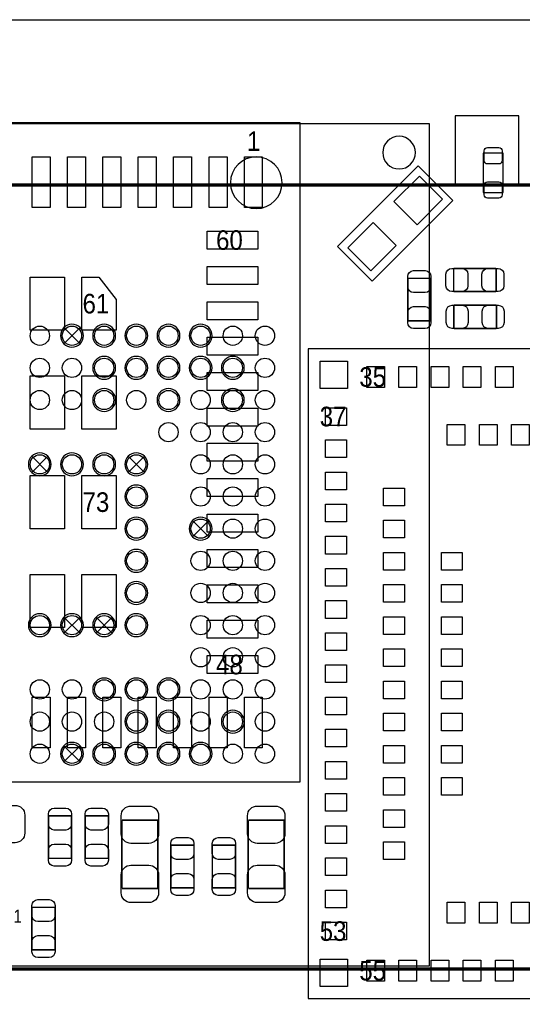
# Model space of a CAD drawing. Extents: x 7.2 to 74.8, y 33.9 to 67.
# Tile 10 of 11: x 55.6 to 63.4, y 51.7 to 67. Entities that reach past the tile are written whole.
import ezdxf

# ---------------------------------------------------------------- set-up
doc = ezdxf.new("R2010")
doc.units = 0
for name, color, linetype in [('BG_OUTLINE', 3, 'CONTINUOUS'), ('PG_ASSEMBLY_BOTTOM', 43, 'CONTINUOUS'), ('PG_ASSEMBLY_TOP', 7, 'CONTINUOUS'), ('PIN_BOTTOM', 211, 'CONTINUOUS'), ('PIN_TOP', 173, 'CONTINUOUS')]:
    doc.layers.add(name, color=color, linetype=linetype)

msp = doc.modelspace()

# ---------------------------------------------------------------- linework, layer by layer
at = {"layer": 'BG_OUTLINE'}
msp.add_lwpolyline([(74.799952, 55.992776, 0.414214), (72.800972, 53.993796, 0.414214), (74.799952, 51.994816), (74.799952, 33.993836), (23.949152, 33.993836), (23.949152, 37.493956, 0.414214), (23.451312, 37.994336, 0.414214), (22.950932, 37.493956), (22.950932, 33.993836), (7.200392, 33.993836), (7.200392, 51.994816, 0.414214), (9.199372, 53.993796, 0.414214), (7.200392, 55.992776), (7.199884, 66.987928), (74.799952, 66.987928)], format="xyb", close=True, dxfattribs=at)
at = {"layer": 'PG_ASSEMBLY_BOTTOM'}
msp.add_lwpolyline([(50.37328, 52.274978), (50.37328, 65.375028), (61.973206, 65.375028), (61.973206, 52.274978)], close=True, dxfattribs=at)
for points in [[(61.76137, 64.92113, 1), (61.25337, 64.92113, 1), (61.76137, 64.92113)], [(56.601106, 62.07506, 1), (56.245506, 62.07506, 1), (56.601106, 62.07506)], [(57.101232, 62.07506, 1), (56.745632, 62.07506, 1), (57.101232, 62.07506)], [(57.601104, 62.07506, 1), (57.245504, 62.07506, 1), (57.601104, 62.07506)], [(58.10123, 62.07506, 1), (57.74563, 62.07506, 1), (58.10123, 62.07506)], [(58.601102, 62.07506, 1), (58.245502, 62.07506, 1), (58.601102, 62.07506)], [(57.101232, 61.575188, 1), (56.745632, 61.575188, 1), (57.101232, 61.575188)], [(57.601104, 61.575188, 1), (57.245504, 61.575188, 1), (57.601104, 61.575188)], [(58.10123, 61.575188, 1), (57.74563, 61.575188, 1), (58.10123, 61.575188)], [(58.601102, 61.575188, 1), (58.245502, 61.575188, 1), (58.601102, 61.575188)], [(59.101228, 61.575188, 1), (58.745628, 61.575188, 1), (59.101228, 61.575188)], [(57.101232, 61.075062, 1), (56.745632, 61.075062, 1), (57.101232, 61.075062)], [(58.10123, 61.075062, 1), (57.74563, 61.075062, 1), (58.10123, 61.075062)], [(59.101228, 61.075062, 1), (58.745628, 61.075062, 1), (59.101228, 61.075062)], [(56.101234, 60.075064, 1), (55.745634, 60.075064, 1), (56.101234, 60.075064)], [(56.601106, 60.075064, 1), (56.245506, 60.075064, 1), (56.601106, 60.075064)], [(57.101232, 60.075064, 1), (56.745632, 60.075064, 1), (57.101232, 60.075064)], [(57.601104, 60.075064, 1), (57.245504, 60.075064, 1), (57.601104, 60.075064)], [(57.601104, 59.575192, 1), (57.245504, 59.575192, 1), (57.601104, 59.575192)], [(57.601104, 59.075066, 1), (57.245504, 59.075066, 1), (57.601104, 59.075066)], [(58.601102, 59.075066, 1), (58.245502, 59.075066, 1), (58.601102, 59.075066)], [(57.601104, 58.575194, 1), (57.245504, 58.575194, 1), (57.601104, 58.575194)], [(57.601104, 58.075068, 1), (57.245504, 58.075068, 1), (57.601104, 58.075068)], [(56.101234, 57.575196, 1), (55.745634, 57.575196, 1), (56.101234, 57.575196)], [(56.601106, 57.575196, 1), (56.245506, 57.575196, 1), (56.601106, 57.575196)], [(57.101232, 57.575196, 1), (56.745632, 57.575196, 1), (57.101232, 57.575196)], [(57.601104, 57.575196, 1), (57.245504, 57.575196, 1), (57.601104, 57.575196)], [(57.101232, 56.575198, 1), (56.745632, 56.575198, 1), (57.101232, 56.575198)], [(57.601104, 56.575198, 1), (57.245504, 56.575198, 1), (57.601104, 56.575198)], [(58.10123, 56.575198, 1), (57.74563, 56.575198, 1), (58.10123, 56.575198)], [(57.601104, 56.075072, 1), (57.245504, 56.075072, 1), (57.601104, 56.075072)], [(58.10123, 56.075072, 1), (57.74563, 56.075072, 1), (58.10123, 56.075072)], [(59.101228, 56.075072, 1), (58.745628, 56.075072, 1), (59.101228, 56.075072)], [(56.601106, 55.5752, 1), (56.245506, 55.5752, 1), (56.601106, 55.5752)], [(57.101232, 55.5752, 1), (56.745632, 55.5752, 1), (57.101232, 55.5752)], [(57.601104, 55.5752, 1), (57.245504, 55.5752, 1), (57.601104, 55.5752)], [(58.10123, 55.5752, 1), (57.74563, 55.5752, 1), (58.10123, 55.5752)], [(58.601102, 55.5752, 1), (58.245502, 55.5752, 1), (58.601102, 55.5752)]]:
    msp.add_lwpolyline(points, format="xyb", dxfattribs=at)
at = {"layer": 'PG_ASSEMBLY_BOTTOM', "const_width": 0.0508}
for points in [[(67.671188, 64.419226), (50.856388, 64.419226)], [(50.856388, 52.227226), (67.671188, 52.227226)]]:
    msp.add_lwpolyline(points, dxfattribs=at)
at = {"layer": 'PG_ASSEMBLY_BOTTOM'}
for points in [[(56.549036, 62.200536), (56.548528, 62.200536), (56.297576, 61.949584)], [(56.29783, 62.20079), (56.298338, 62.20079), (56.54929, 61.949838)], [(56.049164, 60.20054), (56.048656, 60.20054), (55.797704, 59.949588)], [(55.797958, 60.200794), (55.798466, 60.200794), (56.049418, 59.949842)], [(57.549034, 60.20054), (57.548526, 60.20054), (57.297574, 59.949588)], [(57.297828, 60.200794), (57.298336, 60.200794), (57.549288, 59.949842)], [(58.549032, 59.200542), (58.548524, 59.200542), (58.297572, 58.94959)], [(58.297826, 59.200796), (58.298334, 59.200796), (58.549286, 58.949844)], [(56.549036, 57.700672), (56.548528, 57.700672), (56.297576, 57.44972)], [(56.29783, 57.700926), (56.298338, 57.700926), (56.54929, 57.449974)], [(57.049162, 57.700672), (57.048654, 57.700672), (56.797702, 57.44972)], [(56.797956, 57.700926), (56.798464, 57.700926), (57.049416, 57.449974)], [(56.549036, 55.700676), (56.548528, 55.700676), (56.297576, 55.449724)], [(56.29783, 55.70093), (56.298338, 55.70093), (56.54929, 55.449978)]]:
    msp.add_lwpolyline(points, dxfattribs=at)
at = {"layer": 'PG_ASSEMBLY_TOP'}
for points in [[(49.718214, 65.386966), (49.718214, 55.13705), (59.96813, 55.13705), (59.96813, 65.386966)], [(63.125858, 64.910462), (62.815978, 64.910462), (62.815978, 64.300862), (63.125858, 64.300862)], [(70.193408, 61.868304), (60.093352, 61.868304), (60.093352, 51.768248), (70.193408, 51.768248)]]:
    msp.add_lwpolyline(points, close=True, dxfattribs=at)
msp.add_lwpolyline([(59.689492, 64.453008, 1), (58.886852, 64.453008, 1)], format="xyb", close=True, dxfattribs=at)
for points in [[(60.54852, 63.459868), (61.80582, 64.717168)], [(61.80582, 64.717168), (62.344808, 64.17818)], [(62.344808, 64.17818), (61.087508, 62.92088)], [(61.087508, 62.92088), (60.54852, 63.459868)]]:
    msp.add_lwpolyline(points, dxfattribs=at)
at = {"layer": 'PG_ASSEMBLY_TOP', "const_width": 0.024892}
for points in [[(62.356746, 63.121286), (63.016638, 63.121286)], [(62.356746, 62.761114), (62.356746, 63.121286)], [(63.016638, 63.121286), (63.016638, 62.761114)], [(61.643006, 62.306454), (61.643006, 62.966346)], [(61.643006, 62.966346), (62.003178, 62.966346)], [(62.003178, 62.966346), (62.003178, 62.306454)], [(63.016638, 62.761114), (62.356746, 62.761114)], [(62.360556, 62.547754), (63.020448, 62.547754)], [(62.360556, 62.187582), (62.360556, 62.547754)], [(63.020448, 62.547754), (63.020448, 62.187582)], [(62.003178, 62.306454), (61.643006, 62.306454)], [(63.020448, 62.187582), (62.360556, 62.187582)], [(56.057546, 53.949854), (56.057546, 54.609746)], [(56.057546, 54.609746), (56.417718, 54.609746)], [(56.417718, 54.609746), (56.417718, 53.949854)], [(56.629046, 53.949854), (56.629046, 54.609746)], [(56.629046, 54.609746), (56.989218, 54.609746)], [(56.989218, 54.609746), (56.989218, 53.949854)], [(57.199784, 53.482494), (57.199784, 54.54269)], [(57.199784, 54.54269), (57.7596, 54.54269)], [(57.7596, 54.54269), (57.7596, 53.482494)], [(59.163204, 53.482494), (59.163204, 54.54269)], [(59.163204, 54.54269), (59.72302, 54.54269)], [(59.72302, 54.54269), (59.72302, 53.482494)], [(57.960006, 53.492654), (57.960006, 54.152546)], [(57.960006, 54.152546), (58.320178, 54.152546)], [(58.320178, 54.152546), (58.320178, 53.492654)], [(58.604912, 53.492654), (58.604912, 54.152546)], [(58.604912, 54.152546), (58.965084, 54.152546)], [(58.965084, 54.152546), (58.965084, 53.492654)], [(56.417718, 53.949854), (56.057546, 53.949854)], [(56.989218, 53.949854), (56.629046, 53.949854)], [(57.7596, 53.482494), (57.199784, 53.482494)], [(58.320178, 53.492654), (57.960006, 53.492654)], [(58.965084, 53.492654), (58.604912, 53.492654)], [(59.72302, 53.482494), (59.163204, 53.482494)], [(55.801006, 52.527454), (55.801006, 53.187346)], [(55.801006, 53.187346), (56.161178, 53.187346)], [(56.161178, 53.187346), (56.161178, 52.527454)], [(56.161178, 52.527454), (55.801006, 52.527454)]]:
    msp.add_lwpolyline(points, dxfattribs=at)
at = {"layer": 'PIN_BOTTOM'}
msp.add_lwpolyline([(62.37732, 64.42837), (63.36792, 64.42837), (63.36792, 65.49517), (62.37732, 65.49517)], close=True, dxfattribs=at)
for centre in [(55.923434, 62.07506), (56.423306, 62.07506), (56.923432, 62.07506), (57.423304, 62.07506), (57.92343, 62.07506), (58.423302, 62.07506), (58.923428, 62.07506), (59.4233, 62.07506), (55.923434, 61.575188), (56.423306, 61.575188), (56.923432, 61.575188), (57.423304, 61.575188), (57.92343, 61.575188), (58.423302, 61.575188), (58.923428, 61.575188), (59.4233, 61.575188), (55.923434, 61.075062), (56.423306, 61.075062), (56.923432, 61.075062), (57.423304, 61.075062), (57.92343, 61.075062), (58.423302, 61.075062), (58.923428, 61.075062), (59.4233, 61.075062), (57.92343, 60.57519), (58.423302, 60.57519), (58.923428, 60.57519), (59.4233, 60.57519), (55.923434, 60.075064), (56.423306, 60.075064), (56.923432, 60.075064), (57.423304, 60.075064), (58.423302, 60.075064), (58.923428, 60.075064), (59.4233, 60.075064), (57.423304, 59.575192), (58.423302, 59.575192), (58.923428, 59.575192), (59.4233, 59.575192), (57.423304, 59.075066), (58.423302, 59.075066), (58.923428, 59.075066), (59.4233, 59.075066), (57.423304, 58.575194), (58.423302, 58.575194), (58.923428, 58.575194), (59.4233, 58.575194), (57.423304, 58.075068), (58.423302, 58.075068), (58.923428, 58.075068), (59.4233, 58.075068), (55.923434, 57.575196), (56.423306, 57.575196), (56.923432, 57.575196), (57.423304, 57.575196), (58.423302, 57.575196), (58.923428, 57.575196), (59.4233, 57.575196), (58.423302, 57.07507), (58.923428, 57.07507), (59.4233, 57.07507), (55.923434, 56.575198), (56.423306, 56.575198), (56.923432, 56.575198), (57.423304, 56.575198), (57.92343, 56.575198), (58.423302, 56.575198), (58.923428, 56.575198), (59.4233, 56.575198), (55.923434, 56.075072), (56.423306, 56.075072), (56.923432, 56.075072), (57.423304, 56.075072), (57.92343, 56.075072), (58.423302, 56.075072), (58.923428, 56.075072), (59.4233, 56.075072), (55.923434, 55.5752), (56.423306, 55.5752), (56.923432, 55.5752), (57.423304, 55.5752), (57.92343, 55.5752), (58.423302, 55.5752), (58.923428, 55.5752), (59.4233, 55.5752)]:
    msp.add_circle(centre, 0.149987, dxfattribs=at)
at = {"layer": 'PIN_TOP'}
for points in [[(62.882018, 64.745362, -0.414214), (62.831218, 64.796162), (62.831218, 64.948562, -0.414214), (62.882018, 64.999362), (63.059818, 64.999362, -0.414214), (63.110618, 64.948562), (63.110618, 64.796162, -0.414214), (63.059818, 64.745362)], [(62.882018, 64.211962, -0.414214), (62.831218, 64.262762), (62.831218, 64.415162, -0.414214), (62.882018, 64.465962), (63.059818, 64.465962, -0.414214), (63.110618, 64.415162), (63.110618, 64.262762, -0.414214), (63.059818, 64.211962)], [(62.003178, 62.996318), (62.003178, 62.836298, -0.413587), (61.913008, 62.746382), (61.733176, 62.746382, -0.413587), (61.643006, 62.836298), (61.643006, 62.996318, -0.413587), (61.733176, 63.086234), (61.913008, 63.086234, -0.413587)], [(62.326774, 63.121286), (62.486794, 63.121286, -0.413587), (62.57671, 63.031116), (62.57671, 62.851284, -0.413587), (62.486794, 62.761114), (62.326774, 62.761114, -0.413587), (62.236858, 62.851284), (62.236858, 63.031116, -0.413587)], [(63.04661, 62.761114), (62.88659, 62.761114, -0.413587), (62.796674, 62.851284), (62.796674, 63.031116, -0.413587), (62.88659, 63.121286), (63.04661, 63.121286, -0.413587), (63.136526, 63.031116), (63.136526, 62.851284, -0.413587)], [(61.643006, 62.276482), (61.643006, 62.436502, -0.413587), (61.733176, 62.526418), (61.913008, 62.526418, -0.413587), (62.003178, 62.436502), (62.003178, 62.276482, -0.413587), (61.913008, 62.186566), (61.733176, 62.186566, -0.413587)], [(62.330584, 62.547754), (62.490604, 62.547754, -0.413587), (62.58052, 62.457584), (62.58052, 62.277752, -0.413587), (62.490604, 62.187582), (62.330584, 62.187582, -0.413587), (62.240668, 62.277752), (62.240668, 62.457584, -0.413587)], [(63.05042, 62.187582), (62.8904, 62.187582, -0.413587), (62.800484, 62.277752), (62.800484, 62.457584, -0.413587), (62.8904, 62.547754), (63.05042, 62.547754, -0.413587), (63.140336, 62.457584), (63.140336, 62.277752, -0.413587)], [(55.53964, 54.192932), (55.259732, 54.192932, -0.414846), (55.109618, 54.343046), (55.109618, 54.622954, -0.414846), (55.259732, 54.773068), (55.53964, 54.773068, -0.414846), (55.689754, 54.622954), (55.689754, 54.343046, -0.414846)], [(56.417718, 54.639718), (56.417718, 54.479698, -0.413587), (56.327548, 54.389782), (56.147716, 54.389782, -0.413587), (56.057546, 54.479698), (56.057546, 54.639718, -0.413587), (56.147716, 54.729634), (56.327548, 54.729634, -0.413587)], [(56.989218, 54.639718), (56.989218, 54.479698, -0.413587), (56.899048, 54.389782), (56.719216, 54.389782, -0.413587), (56.629046, 54.479698), (56.629046, 54.639718, -0.413587), (56.719216, 54.729634), (56.899048, 54.729634, -0.413587)], [(57.76976, 54.61254), (57.76976, 54.332632, -0.414846), (57.619646, 54.182518), (57.339738, 54.182518, -0.414846), (57.189624, 54.332632), (57.189624, 54.61254, -0.414846), (57.339738, 54.762654), (57.619646, 54.762654, -0.414846)], [(59.73318, 54.61254), (59.73318, 54.332632, -0.414846), (59.583066, 54.182518), (59.303158, 54.182518, -0.414846), (59.153044, 54.332632), (59.153044, 54.61254, -0.414846), (59.303158, 54.762654), (59.583066, 54.762654, -0.414846)], [(58.320178, 54.182518), (58.320178, 54.022498, -0.413587), (58.230008, 53.932582), (58.050176, 53.932582, -0.413587), (57.960006, 54.022498), (57.960006, 54.182518, -0.413587), (58.050176, 54.272434), (58.230008, 54.272434, -0.413587)], [(58.965084, 54.182518), (58.965084, 54.022498, -0.413587), (58.874914, 53.932582), (58.695082, 53.932582, -0.413587), (58.604912, 54.022498), (58.604912, 54.182518, -0.413587), (58.695082, 54.272434), (58.874914, 54.272434, -0.413587)], [(56.057546, 53.919882), (56.057546, 54.079902, -0.413587), (56.147716, 54.169818), (56.327548, 54.169818, -0.413587), (56.417718, 54.079902), (56.417718, 53.919882, -0.413587), (56.327548, 53.829966), (56.147716, 53.829966, -0.413587)], [(56.629046, 53.919882), (56.629046, 54.079902, -0.413587), (56.719216, 54.169818), (56.899048, 54.169818, -0.413587), (56.989218, 54.079902), (56.989218, 53.919882, -0.413587), (56.899048, 53.829966), (56.719216, 53.829966, -0.413587)], [(57.189624, 53.412644), (57.189624, 53.692552, -0.414846), (57.339738, 53.842666), (57.619646, 53.842666, -0.414846), (57.76976, 53.692552), (57.76976, 53.412644, -0.414846), (57.619646, 53.26253), (57.339738, 53.26253, -0.414846)], [(59.153044, 53.412644), (59.153044, 53.692552, -0.414846), (59.303158, 53.842666), (59.583066, 53.842666, -0.414846), (59.73318, 53.692552), (59.73318, 53.412644, -0.414846), (59.583066, 53.26253), (59.303158, 53.26253, -0.414846)], [(57.960006, 53.462682), (57.960006, 53.622702, -0.413587), (58.050176, 53.712618), (58.230008, 53.712618, -0.413587), (58.320178, 53.622702), (58.320178, 53.462682, -0.413587), (58.230008, 53.372766), (58.050176, 53.372766, -0.413587)], [(58.604912, 53.462682), (58.604912, 53.622702, -0.413587), (58.695082, 53.712618), (58.874914, 53.712618, -0.413587), (58.965084, 53.622702), (58.965084, 53.462682, -0.413587), (58.874914, 53.372766), (58.695082, 53.372766, -0.413587)], [(56.161178, 53.217318), (56.161178, 53.057298, -0.413587), (56.071008, 52.967382), (55.891176, 52.967382, -0.413587), (55.801006, 53.057298), (55.801006, 53.217318, -0.413587), (55.891176, 53.307234), (56.071008, 53.307234, -0.413587)], [(55.801006, 52.497482), (55.801006, 52.657502, -0.413587), (55.891176, 52.747418), (56.071008, 52.747418, -0.413587), (56.161178, 52.657502), (56.161178, 52.497482, -0.413587), (56.071008, 52.407566), (55.891176, 52.407566, -0.413587)]]:
    msp.add_lwpolyline(points, format="xyb", close=True, dxfattribs=at)
for points in [[(56.082692, 64.856868), (56.082692, 64.069468), (55.803292, 64.069468), (55.803292, 64.856868)], [(56.633872, 64.856868), (56.633872, 64.069468), (56.354472, 64.069468), (56.354472, 64.856868)], [(57.182512, 64.856868), (57.182512, 64.069468), (56.903112, 64.069468), (56.903112, 64.856868)], [(57.733692, 64.856868), (57.733692, 64.069468), (57.454292, 64.069468), (57.454292, 64.856868)], [(58.282332, 64.856868), (58.282332, 64.069468), (58.002932, 64.069468), (58.002932, 64.856868)], [(58.833512, 64.856868), (58.833512, 64.069468), (58.554112, 64.069468), (58.554112, 64.856868)], [(59.382152, 64.856868), (59.382152, 64.069468), (59.102752, 64.069468), (59.102752, 64.856868)], [(61.787859, 63.801009), (61.428649, 64.160219), (61.823781, 64.555351), (62.182991, 64.196141)], [(61.069547, 63.082697), (60.710337, 63.441907), (61.105469, 63.837039), (61.464679, 63.477829)], [(58.523632, 63.701168), (59.311032, 63.701168), (59.311032, 63.421768), (58.523632, 63.421768)], [(58.523632, 63.152528), (59.311032, 63.152528), (59.311032, 62.873128), (58.523632, 62.873128)], [(56.308752, 62.986158), (56.308752, 62.160658), (55.775352, 62.160658), (55.775352, 62.986158)], [(56.575452, 62.986158), (56.842152, 62.986158), (57.108852, 62.636908), (57.108852, 62.160658), (56.575452, 62.160658)], [(58.523632, 62.601348), (59.311032, 62.601348), (59.311032, 62.321948), (58.523632, 62.321948)], [(58.523632, 62.052708), (59.311032, 62.052708), (59.311032, 61.773308), (58.523632, 61.773308)], [(60.705365, 61.256291), (60.281439, 61.256291), (60.281439, 61.680217), (60.705365, 61.680217)], [(61.280929, 61.595762), (61.280929, 61.270642), (61.005847, 61.270642), (61.005847, 61.595762)], [(61.780801, 61.595762), (61.780801, 61.270642), (61.505719, 61.270642), (61.505719, 61.595762)], [(62.280927, 61.595762), (62.280927, 61.270642), (62.005845, 61.270642), (62.005845, 61.595762)], [(62.780799, 61.595762), (62.780799, 61.270642), (62.505717, 61.270642), (62.505717, 61.595762)], [(63.280925, 61.595762), (63.280925, 61.270642), (63.005843, 61.270642), (63.005843, 61.595762)], [(56.308752, 61.449458), (56.308752, 60.623958), (55.775352, 60.623958), (55.775352, 61.449458)], [(57.108852, 61.449458), (57.108852, 60.623958), (56.575452, 60.623958), (56.575452, 61.449458)], [(58.523632, 61.501528), (59.311032, 61.501528), (59.311032, 61.222128), (58.523632, 61.222128)], [(58.523632, 60.950348), (59.311032, 60.950348), (59.311032, 60.670948), (58.523632, 60.670948)], [(60.365894, 60.955809), (60.691014, 60.955809), (60.691014, 60.680727), (60.365894, 60.680727)], [(62.530863, 60.69584), (62.530863, 60.37072), (62.255781, 60.37072), (62.255781, 60.69584)], [(63.030989, 60.69584), (63.030989, 60.37072), (62.755907, 60.37072), (62.755907, 60.69584)], [(63.530861, 60.69584), (63.530861, 60.37072), (63.255779, 60.37072), (63.255779, 60.69584)], [(58.523632, 60.401708), (59.311032, 60.401708), (59.311032, 60.122308), (58.523632, 60.122308)], [(60.365894, 60.455937), (60.691014, 60.455937), (60.691014, 60.180855), (60.365894, 60.180855)], [(56.308752, 59.900058), (56.308752, 59.074558), (55.775352, 59.074558), (55.775352, 59.900058)], [(57.108852, 59.900058), (57.108852, 59.074558), (56.575452, 59.074558), (56.575452, 59.900058)], [(60.365894, 59.955811), (60.691014, 59.955811), (60.691014, 59.680729), (60.365894, 59.680729)], [(58.523632, 59.853068), (59.311032, 59.853068), (59.311032, 59.573668), (58.523632, 59.573668)], [(61.265816, 59.705875), (61.590936, 59.705875), (61.590936, 59.430793), (61.265816, 59.430793)], [(60.365894, 59.455939), (60.691014, 59.455939), (60.691014, 59.180857), (60.365894, 59.180857)], [(58.523632, 59.301888), (59.311032, 59.301888), (59.311032, 59.022488), (58.523632, 59.022488)], [(61.265816, 59.205749), (61.590936, 59.205749), (61.590936, 58.930667), (61.265816, 58.930667)], [(60.365894, 58.955813), (60.691014, 58.955813), (60.691014, 58.680731), (60.365894, 58.680731)], [(58.523632, 58.750708), (59.311032, 58.750708), (59.311032, 58.471308), (58.523632, 58.471308)], [(61.265816, 58.705877), (61.590936, 58.705877), (61.590936, 58.430795), (61.265816, 58.430795)], [(62.165738, 58.705877), (62.490858, 58.705877), (62.490858, 58.430795), (62.165738, 58.430795)], [(56.308752, 58.363358), (56.308752, 57.537858), (55.775352, 57.537858), (55.775352, 58.363358)], [(57.108852, 58.363358), (57.108852, 57.537858), (56.575452, 57.537858), (56.575452, 58.363358)], [(60.365894, 58.455941), (60.691014, 58.455941), (60.691014, 58.180859), (60.365894, 58.180859)], [(58.523632, 58.202068), (59.311032, 58.202068), (59.311032, 57.922668), (58.523632, 57.922668)], [(61.265816, 58.205751), (61.590936, 58.205751), (61.590936, 57.930669), (61.265816, 57.930669)], [(62.165738, 58.205751), (62.490858, 58.205751), (62.490858, 57.930669), (62.165738, 57.930669)], [(60.365894, 57.955815), (60.691014, 57.955815), (60.691014, 57.680733), (60.365894, 57.680733)], [(58.523632, 57.650888), (59.311032, 57.650888), (59.311032, 57.371488), (58.523632, 57.371488)], [(61.265816, 57.705879), (61.590936, 57.705879), (61.590936, 57.430797), (61.265816, 57.430797)], [(62.165738, 57.705879), (62.490858, 57.705879), (62.490858, 57.430797), (62.165738, 57.430797)], [(60.365894, 57.455943), (60.691014, 57.455943), (60.691014, 57.180861), (60.365894, 57.180861)], [(58.523632, 57.102248), (59.311032, 57.102248), (59.311032, 56.822848), (58.523632, 56.822848)], [(61.265816, 57.205753), (61.590936, 57.205753), (61.590936, 56.930671), (61.265816, 56.930671)], [(62.165738, 57.205753), (62.490858, 57.205753), (62.490858, 56.930671), (62.165738, 56.930671)], [(60.365894, 56.955817), (60.691014, 56.955817), (60.691014, 56.680735), (60.365894, 56.680735)], [(61.265816, 56.705881), (61.590936, 56.705881), (61.590936, 56.430799), (61.265816, 56.430799)], [(62.165738, 56.705881), (62.490858, 56.705881), (62.490858, 56.430799), (62.165738, 56.430799)], [(56.082692, 56.454548), (56.082692, 55.667148), (55.803292, 55.667148), (55.803292, 56.454548)], [(56.633872, 56.454548), (56.633872, 55.667148), (56.354472, 55.667148), (56.354472, 56.454548)], [(57.182512, 56.454548), (57.182512, 55.667148), (56.903112, 55.667148), (56.903112, 56.454548)], [(57.733692, 56.454548), (57.733692, 55.667148), (57.454292, 55.667148), (57.454292, 56.454548)], [(58.282332, 56.454548), (58.282332, 55.667148), (58.002932, 55.667148), (58.002932, 56.454548)], [(58.833512, 56.454548), (58.833512, 55.667148), (58.554112, 55.667148), (58.554112, 56.454548)], [(59.382152, 56.454548), (59.382152, 55.667148), (59.102752, 55.667148), (59.102752, 56.454548)], [(60.365894, 56.455691), (60.691014, 56.455691), (60.691014, 56.180609), (60.365894, 56.180609)], [(61.265816, 56.205755), (61.590936, 56.205755), (61.590936, 55.930673), (61.265816, 55.930673)], [(62.165738, 56.205755), (62.490858, 56.205755), (62.490858, 55.930673), (62.165738, 55.930673)], [(60.365894, 55.955819), (60.691014, 55.955819), (60.691014, 55.680737), (60.365894, 55.680737)], [(61.265816, 55.705883), (61.590936, 55.705883), (61.590936, 55.430801), (61.265816, 55.430801)], [(62.165738, 55.705883), (62.490858, 55.705883), (62.490858, 55.430801), (62.165738, 55.430801)], [(60.365894, 55.455693), (60.691014, 55.455693), (60.691014, 55.180611), (60.365894, 55.180611)], [(61.265816, 55.205757), (61.590936, 55.205757), (61.590936, 54.930675), (61.265816, 54.930675)], [(62.165738, 55.205757), (62.490858, 55.205757), (62.490858, 54.930675), (62.165738, 54.930675)], [(60.365894, 54.955821), (60.691014, 54.955821), (60.691014, 54.680739), (60.365894, 54.680739)], [(61.265816, 54.705885), (61.590936, 54.705885), (61.590936, 54.430803), (61.265816, 54.430803)], [(60.365894, 54.455695), (60.691014, 54.455695), (60.691014, 54.180613), (60.365894, 54.180613)], [(61.265816, 54.205759), (61.590936, 54.205759), (61.590936, 53.930677), (61.265816, 53.930677)], [(60.365894, 53.955823), (60.691014, 53.955823), (60.691014, 53.680741), (60.365894, 53.680741)], [(60.365894, 53.455697), (60.691014, 53.455697), (60.691014, 53.180615), (60.365894, 53.180615)], [(62.255654, 52.940712), (62.255654, 53.265832), (62.530736, 53.265832), (62.530736, 52.940712)], [(62.75578, 52.940712), (62.75578, 53.265832), (63.030862, 53.265832), (63.030862, 52.940712)], [(63.255652, 52.940712), (63.255652, 53.265832), (63.530734, 53.265832), (63.530734, 52.940712)], [(60.365894, 52.955825), (60.691014, 52.955825), (60.691014, 52.680743), (60.365894, 52.680743)], [(60.705365, 51.956335), (60.281439, 51.956335), (60.281439, 52.380261), (60.705365, 52.380261)], [(61.00572, 52.04079), (61.00572, 52.36591), (61.280802, 52.36591), (61.280802, 52.04079)], [(61.505592, 52.04079), (61.505592, 52.36591), (61.780674, 52.36591), (61.780674, 52.04079)], [(62.005718, 52.04079), (62.005718, 52.36591), (62.2808, 52.36591), (62.2808, 52.04079)], [(62.50559, 52.04079), (62.50559, 52.36591), (62.780672, 52.36591), (62.780672, 52.04079)], [(63.005716, 52.04079), (63.005716, 52.36591), (63.280798, 52.36591), (63.280798, 52.04079)]]:
    msp.add_lwpolyline(points, close=True, dxfattribs=at)

# ---------------------------------------------------------------- texts
at = {"layer": 'PG_ASSEMBLY_TOP'}
for s, height, width, p in [('1', 0.3048, 0.916667, (59.1439, 64.9478)), ('60', 0.3048, 0.916667, (58.663332, 63.409068)), ('61', 0.3048, 0.916667, (56.588152, 62.421008)), ('35', 0.3048, 0.916667, (60.889388, 61.280802)), ('37', 0.3048, 0.916667, (60.274454, 60.665868)), ('73', 0.3048, 0.916667, (56.588152, 59.334908)), ('48', 0.3048, 0.916667, (58.663332, 56.810148)), ('1', 0.2032, 0.875, (55.513224, 52.948078)), ('53', 0.3048, 0.916667, (60.274454, 52.665884)), ('55', 0.3048, 0.916667, (60.889388, 52.05095))]:
    msp.add_text(s, height=height, dxfattribs=dict(at, width=width)).set_placement(p)

doc.saveas('drawing.dxf')
